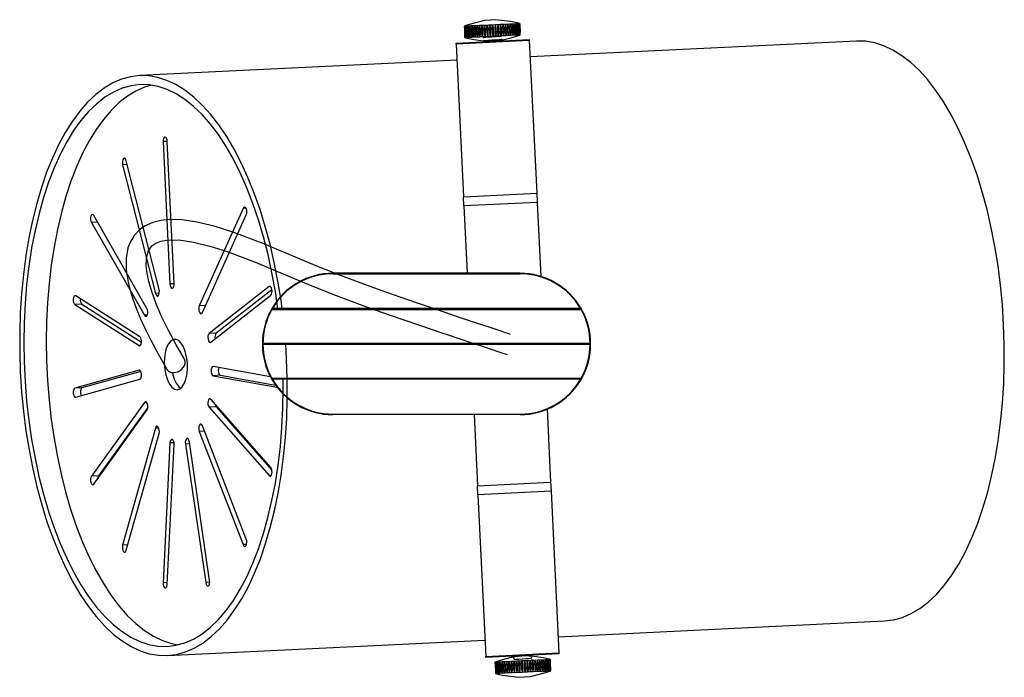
# Model space of a CAD drawing. Header units: millimetres. Extents: x 563 to 1073, y 265 to 774.
# Tile 4 of 6: x 580 to 775, y 644 to 774. Entities that reach past the tile are written whole.
import ezdxf

# ---------------------------------------------------------------- set-up
doc = ezdxf.new("R2010")
doc.units = ezdxf.units.MM

msp = doc.modelspace()

# ---------------------------------------------------------------- linework, layer by layer
at = {"color": 7, "linetype": 'Continuous', "lineweight": 25}
for p, q in [((667.6, 772.92), (667.56, 772.92)), ((667.56, 772.92), (667.57, 772.92)), ((667.69, 772.93), (667.6, 772.92)), ((667.84, 772.94), (667.69, 772.93)), ((668.03, 772.94), (667.84, 772.94)), ((668.27, 772.96), (668.03, 772.94)), ((668.56, 772.97), (668.27, 772.96)), ((668.9, 772.99), (668.56, 772.97)), ((669.27, 773.01), (668.9, 772.99)), ((669.68, 773.03), (669.27, 773.01)), ((670.12, 773.05), (669.68, 773.03)), ((670.57, 773.07), (670.12, 773.05)), ((671.08, 773.09), (670.57, 773.07)), ((671.59, 773.12), (671.08, 773.09)), ((671.13, 773.17), (674.96, 773.36)), ((672.12, 773.14), (671.59, 773.12)), ((672.66, 773.17), (672.12, 773.14)), ((673.19, 773.19), (672.66, 773.17)), ((673.73, 773.22), (673.19, 773.19)), ((674.26, 773.25), (673.73, 773.22)), ((674.78, 773.27), (674.26, 773.25)), ((675.29, 773.29), (674.78, 773.27)), ((675.77, 773.32), (675.29, 773.29)), ((676.22, 773.34), (675.77, 773.32)), ((676.65, 773.36), (676.22, 773.34)), ((677.04, 773.38), (676.65, 773.36)), ((677.39, 773.4), (677.04, 773.38)), ((677.7, 773.41), (677.39, 773.4)), ((677.95, 773.42), (677.7, 773.41)), ((678.18, 773.43), (677.95, 773.42)), ((678.35, 773.44), (678.18, 773.43)), ((678.46, 773.45), (678.35, 773.44)), ((678.53, 773.45), (678.46, 773.45)), ((678.54, 773.45), (678.53, 773.45)), ((678.63, 771.71), (678.54, 773.44)), ((665.96, 769.62), (680.45, 770.32)), ((667.66, 770.78), (667.66, 770.78)), ((667.66, 770.78), (667.7, 770.78)), ((667.7, 770.78), (667.79, 770.79)), ((667.79, 770.79), (667.93, 770.79)), ((667.93, 770.79), (668.13, 770.8)), ((668.13, 770.8), (668.37, 770.81)), ((668.37, 770.81), (668.66, 770.83)), ((668.66, 770.83), (668.99, 770.84)), ((668.99, 770.84), (669.36, 770.86)), ((669.36, 770.86), (669.77, 770.88)), ((669.77, 770.88), (670.21, 770.9)), ((670.21, 770.9), (670.68, 770.92)), ((670.68, 770.92), (671.17, 770.95)), ((671.17, 770.95), (671.68, 770.97)), ((671.68, 770.97), (672.21, 771)), ((672.21, 771), (672.74, 771.02)), ((672.74, 771.02), (673.28, 771.05)), ((673.28, 771.05), (673.82, 771.08)), ((673.82, 771.08), (674.35, 771.1)), ((674.35, 771.1), (674.87, 771.13)), ((674.87, 771.13), (675.37, 771.15)), ((675.07, 771.07), (675.07, 771.1)), ((675.37, 771.15), (675.85, 771.17)), ((675.85, 771.17), (676.31, 771.2)), ((676.31, 771.2), (676.74, 771.22)), ((676.74, 771.22), (677.13, 771.24)), ((677.13, 771.24), (677.48, 771.25)), ((677.48, 771.25), (677.79, 771.27)), ((677.79, 771.27), (678.05, 771.28)), ((678.05, 771.28), (678.28, 771.29)), ((678.28, 771.29), (678.45, 771.3)), ((678.45, 771.3), (678.56, 771.3)), ((678.56, 771.3), (678.63, 771.31)), ((678.64, 771.31), (678.61, 771.31)), ((678.65, 771.31), (678.63, 771.71)), ((680.45, 770.32), (680.45, 770.13)), ((665.97, 769.44), (665.96, 769.62)), ((680.45, 770.13), (665.97, 769.44)), ((665.97, 769.44), (667.43, 739.19)), ((671.3, 770.05), (671.28, 770.04)), ((671.28, 770.04), (671.28, 770.01)), ((675.12, 770.07), (675.12, 770.1)), ((680.45, 770.13), (681.91, 739.89)), ((745.25, 770.03), (680.61, 766.92)), ((666.13, 766.22), (603.26, 763.2)), ((607.93, 750.11), (609.28, 721.94)), ((610.11, 721.98), (608.75, 750.15)), ((599.92, 745.53), (606.42, 720.05)), ((607.14, 720.82), (600.64, 746.3)), ((667.43, 739.19), (681.91, 739.89)), ((667.51, 737.38), (667.43, 739.19)), ((681.91, 739.89), (682, 738.08)), ((682, 738.08), (667.51, 737.38)), ((667.51, 737.38), (668.16, 724.04)), ((682, 738.08), (682.7, 723.43)), ((604.74, 717.09), (594.23, 735.47)), ((623.8, 736.9), (615.1, 717.59)), ((615.71, 716.28), (624.41, 735.59)), ((593.74, 734.11), (604.26, 715.73)), ((641.57, 724.04), (641.57, 723.94)), ((678.61, 724.04), (641.57, 724.04)), ((641.57, 723.94), (678.61, 723.94)), ((678.61, 724.04), (678.61, 723.94)), ((603.34, 711.44), (590.62, 719.55)), ((628.92, 721.4), (617.04, 712.1)), ((617.38, 710.4), (629.25, 719.7)), ((629.47, 720.79), (618.46, 712.17)), ((591.87, 717.9), (590.45, 717.83)), ((590.45, 717.83), (603.17, 709.72)), ((591.87, 717.9), (603.66, 710.38)), ((629.37, 716.89), (629.46, 716.84)), ((629.46, 716.94), (629.46, 716.84)), ((690.72, 716.94), (629.46, 716.94)), ((629.46, 716.84), (690.72, 716.84)), ((629.49, 717.09), (629.57, 717.04)), ((690.61, 717.04), (629.57, 717.04)), ((690.61, 717.04), (690.69, 717.09)), ((690.81, 716.89), (690.69, 717.09)), ((690.72, 716.94), (690.72, 716.84)), ((690.72, 716.84), (690.81, 716.89)), ((618.46, 712.17), (617.04, 712.1)), ((627.59, 710.14), (627.69, 710.14)), ((627.59, 709.94), (627.69, 709.94)), ((692.49, 710.14), (627.69, 710.14)), ((627.69, 710.14), (627.69, 710.04)), ((627.69, 709.94), (627.69, 710.04)), ((627.69, 710.04), (692.59, 710.04)), ((692.49, 709.94), (627.69, 709.94)), ((603.17, 704.85), (590.45, 701.28)), ((603.51, 704.61), (591.87, 701.35)), ((629.19, 703.53), (617.84, 705.55)), ((590.62, 699.5), (603.34, 703.06)), ((619.26, 703.83), (617.84, 703.76)), ((617.84, 703.76), (630.48, 701.5)), ((619.26, 703.83), (630.21, 701.87)), ((629.37, 703.19), (629.46, 703.24)), ((629.46, 703.24), (690.72, 703.24)), ((629.46, 703.14), (629.46, 703.24)), ((690.72, 703.14), (629.46, 703.14)), ((629.49, 702.99), (629.57, 703.04)), ((690.61, 703.04), (629.57, 703.04)), ((690.61, 703.04), (690.69, 702.99)), ((690.81, 703.19), (690.69, 702.99)), ((690.72, 703.24), (690.81, 703.19)), ((690.72, 703.14), (690.72, 703.24)), ((591.87, 701.35), (590.45, 701.28)), ((604.25, 698.45), (593.73, 683.83)), ((629.25, 685.54), (617.37, 699.08)), ((594.22, 682.29), (604.74, 696.91)), ((604.91, 697.45), (595.15, 683.89)), ((618.46, 697.57), (617.04, 697.5)), ((617.04, 697.5), (628.91, 683.96)), ((618.46, 697.57), (629.47, 685.02)), ((641.57, 696.14), (678.61, 696.14)), ((641.57, 696.04), (641.57, 696.14)), ((678.61, 696.04), (678.61, 696.14)), ((683.97, 697.11), (684.67, 682.66)), ((678.61, 696.04), (641.57, 696.04)), ((669.51, 696.04), (670.18, 681.96)), ((606.42, 693.35), (599.92, 670.2)), ((600.63, 669.17), (607.14, 692.33)), ((615.09, 692.71), (623.79, 670.29)), ((624.41, 671.38), (615.71, 693.8)), ((609.28, 690.44), (607.92, 662.76)), ((612.35, 690.21), (616.37, 662.79)), ((617.15, 663.2), (613.14, 690.62)), ((608.75, 662.42), (610.11, 690.1)), ((595.15, 683.89), (593.73, 683.83)), ((670.18, 681.96), (684.67, 682.66)), ((684.67, 682.66), (684.75, 680.87)), ((670.27, 680.17), (670.18, 681.96)), ((684.75, 680.87), (670.27, 680.17)), ((684.75, 680.87), (686.29, 648.87)), ((670.27, 680.17), (671.81, 648.17)), ((686.14, 652.05), (750.78, 655.17)), ((608.8, 648.33), (671.66, 651.36)), ((671.81, 648.17), (686.29, 648.87)), ((671.82, 647.96), (671.81, 648.17)), ((686.3, 648.66), (671.82, 647.96)), ((677.15, 648.14), (677.15, 648.11)), ((681.09, 647.33), (680.57, 647.3)), ((680.92, 648.23), (680.85, 648.27)), ((681.58, 647.35), (681.09, 647.33)), ((682.05, 647.38), (681.58, 647.35)), ((682.49, 647.4), (682.05, 647.38)), ((682.91, 647.42), (682.49, 647.4)), ((683.27, 647.43), (682.91, 647.42)), ((683.6, 647.45), (683.27, 647.43)), ((683.89, 647.46), (683.6, 647.45)), ((684.13, 647.48), (683.89, 647.46)), ((684.33, 647.48), (684.13, 647.48)), ((684.47, 647.49), (684.33, 647.48)), ((684.5, 647.59), (684.4, 647.59)), ((684.57, 647.5), (684.47, 647.49)), ((684.61, 647.5), (684.57, 647.5)), ((684.6, 647.5), (684.61, 647.5)), ((686.29, 648.87), (686.3, 648.66)), ((673.62, 646.97), (673.66, 646.97)), ((673.7, 646.97), (673.63, 646.97)), ((673.82, 646.98), (673.7, 646.97)), ((673.99, 646.99), (673.82, 646.98)), ((674.2, 647), (673.99, 646.99)), ((674.47, 647.01), (674.2, 647)), ((674.78, 647.03), (674.47, 647.01)), ((675.13, 647.04), (674.78, 647.03)), ((675.52, 647.06), (675.13, 647.04)), ((675.95, 647.08), (675.52, 647.06)), ((676.4, 647.1), (675.95, 647.08)), ((676.88, 647.13), (676.4, 647.1)), ((677.39, 647.15), (676.88, 647.13)), ((677.91, 647.18), (677.39, 647.15)), ((678.44, 647.2), (677.91, 647.18)), ((678.97, 647.23), (678.44, 647.2)), ((679.51, 647.25), (678.97, 647.23)), ((680.05, 647.28), (679.51, 647.25)), ((680.57, 647.3), (680.05, 647.28)), ((673.73, 644.83), (673.74, 644.83)), ((673.74, 644.83), (673.8, 644.83)), ((673.8, 644.83), (673.92, 644.84)), ((673.92, 644.84), (674.08, 644.84)), ((674.08, 644.84), (674.3, 644.85)), ((674.3, 644.85), (674.56, 644.87)), ((674.56, 644.87), (674.87, 644.88)), ((674.87, 644.88), (675.22, 644.9)), ((675.22, 644.9), (675.61, 644.92)), ((675.61, 644.92), (676.04, 644.94)), ((676.04, 644.94), (676.49, 644.96)), ((676.49, 644.96), (676.97, 644.98)), ((676.97, 644.98), (677.47, 645.01)), ((677.47, 645.01), (677.99, 645.03)), ((677.99, 645.03), (678.52, 645.06)), ((678.52, 645.06), (679.06, 645.08)), ((679.06, 645.08), (679.6, 645.11)), ((679.6, 645.11), (680.13, 645.14)), ((680.13, 645.14), (680.66, 645.16)), ((680.66, 645.16), (681.17, 645.19)), ((681.17, 645.19), (681.67, 645.21)), ((681.67, 645.21), (682.14, 645.23)), ((682.14, 645.23), (682.58, 645.25)), ((682.58, 645.25), (683, 645.27)), ((683, 645.27), (683.36, 645.29)), ((683.36, 645.29), (683.7, 645.31)), ((683.7, 645.31), (683.99, 645.32)), ((683.99, 645.32), (684.23, 645.33)), ((684.23, 645.33), (684.43, 645.34)), ((684.43, 645.34), (684.57, 645.35)), ((684.57, 645.35), (684.67, 645.35)), ((684.67, 645.35), (684.71, 645.36)), ((684.71, 645.36), (684.7, 645.36))]:
    msp.add_line(p, q, dxfattribs=at)
at = {"color": 8, "linetype": 'Continuous', "lineweight": 25}
for p, q in [((667.67, 770.78), (667.66, 770.78)), ((678.63, 771.31), (678.64, 771.31)), ((608.75, 750.15), (607.93, 750.11)), ((600.83, 745.57), (599.92, 745.53)), ((624.35, 736.93), (623.8, 736.9)), ((594.97, 734.17), (593.74, 734.11)), ((610.11, 721.98), (609.28, 721.94)), ((629.17, 721.41), (628.92, 721.4)), ((607.17, 720.09), (606.42, 720.05)), ((616.33, 717.65), (615.1, 717.59)), ((604.81, 715.75), (604.26, 715.73)), ((603.42, 709.73), (603.17, 709.72)), ((603.25, 704.85), (603.17, 704.85)), ((604.67, 698.47), (604.25, 698.45)), ((607.09, 693.38), (606.42, 693.35)), ((616.11, 692.76), (615.09, 692.71)), ((610.09, 690.48), (609.28, 690.44)), ((613.19, 690.25), (612.35, 690.21)), ((629.33, 683.98), (628.91, 683.96)), ((600.94, 670.25), (599.92, 670.2)), ((624.46, 670.32), (623.79, 670.29)), ((608.76, 662.8), (607.92, 662.76)), ((617.17, 662.83), (616.37, 662.79)), ((673.63, 646.97), (673.63, 646.97))]:
    msp.add_line(p, q, dxfattribs=at)
at = {"color": 7, "linetype": 'Continuous', "lineweight": 25, "flags": 128}
for points in [[(678.39, 773.56), (676.7, 773.9), (673.78, 774.27), (671.64, 774.1), (669.34, 773.54), (667.69, 773.04)], [(667.69, 772.93), (667.69, 772.93), (667.69, 772.94), (667.69, 772.94), (667.68, 772.93), (667.68, 772.92), (667.68, 772.85), (667.68, 772.55), (667.73, 771.32), (667.77, 770.87), (667.78, 770.82), (667.78, 770.8), (667.79, 770.78), (667.79, 770.78), (667.79, 770.78), (667.79, 770.78)], [(667.7, 773.03), (667.9, 773.04), (668.94, 773.09), (670.6, 773.17)], [(667.84, 772.94), (667.83, 772.94), (667.83, 772.94), (667.83, 772.94), (667.83, 772.94), (667.82, 772.93), (667.82, 772.85), (667.81, 772.56), (667.86, 771.32), (667.91, 770.88), (667.92, 770.83), (667.92, 770.81), (667.93, 770.79), (667.93, 770.79), (667.93, 770.78), (667.93, 770.78)], [(668.03, 772.95), (668.03, 772.95), (668.02, 772.95), (668.02, 772.95), (668.02, 772.95), (668.01, 772.93), (668, 772.86), (667.99, 772.56), (668.04, 771.33), (668.1, 770.89), (668.11, 770.83), (668.11, 770.82), (668.12, 770.8), (668.12, 770.8), (668.13, 770.79), (668.13, 770.79)], [(668.27, 772.96), (668.27, 772.96), (668.27, 772.96), (668.26, 772.96), (668.26, 772.96), (668.25, 772.95), (668.24, 772.88), (668.22, 772.58), (668.27, 771.34), (668.33, 770.9), (668.35, 770.85), (668.35, 770.83), (668.36, 770.81), (668.36, 770.81), (668.37, 770.81), (668.37, 770.81)], [(668.56, 772.97), (668.56, 772.98), (668.55, 772.98), (668.55, 772.98), (668.55, 772.97), (668.54, 772.96), (668.52, 772.89), (668.5, 772.59), (668.54, 771.36), (668.62, 770.91), (668.63, 770.86), (668.64, 770.84), (668.65, 770.83), (668.65, 770.82), (668.66, 770.82), (668.66, 770.82)], [(668.9, 772.99), (668.89, 772.99), (668.89, 772.99), (668.88, 772.99), (668.88, 772.99), (668.87, 772.98), (668.85, 772.9), (668.82, 772.6), (668.86, 771.37), (668.94, 770.93), (668.96, 770.88), (668.97, 770.86), (668.98, 770.84), (668.98, 770.84), (668.99, 770.84), (668.99, 770.84)], [(669.27, 773.01), (669.26, 773.01), (669.26, 773.01), (669.25, 773.01), (669.25, 773.01), (669.24, 772.99), (669.22, 772.92), (669.18, 772.62), (669.22, 771.39), (669.31, 770.94), (669.33, 770.89), (669.34, 770.88), (669.35, 770.86), (669.35, 770.86), (669.36, 770.85), (669.36, 770.85)], [(669.68, 773.03), (669.67, 773.03), (669.66, 773.03), (669.66, 773.03), (669.65, 773.03), (669.64, 773.01), (669.62, 772.94), (669.58, 772.64), (669.62, 771.41), (669.71, 770.96), (669.73, 770.91), (669.74, 770.9), (669.75, 770.88), (669.76, 770.88), (669.77, 770.87), (669.77, 770.87)], [(670.12, 773.05), (670.11, 773.05), (670.11, 773.05), (670.1, 773.05), (670.09, 773.05), (670.08, 773.03), (670.06, 772.96), (670.01, 772.66), (670.05, 771.43), (670.15, 770.98), (670.17, 770.93), (670.18, 770.92), (670.19, 770.9), (670.2, 770.9), (670.21, 770.89), (670.21, 770.89)], [(670.58, 773.07), (670.57, 773.08), (670.57, 773.07), (670.56, 773.07), (670.55, 773.06), (670.52, 772.99), (670.47, 772.68), (670.51, 771.45), (670.62, 771.01), (670.64, 770.96), (670.65, 770.94), (670.66, 770.92), (670.67, 770.92), (670.68, 770.92), (670.68, 770.92)], [(670.68, 770.92), (670.68, 770.92), (670.69, 770.92), (670.7, 770.94), (670.73, 771), (670.78, 771.29), (670.75, 772.48), (670.7, 772.76), (670.61, 773.04), (670.59, 773.07), (670.58, 773.07)], [(670.6, 773.17), (672.64, 773.26), (674.74, 773.36), (676.58, 773.45), (677.88, 773.52), (678.45, 773.54), (678.39, 773.54)], [(671.08, 773.09), (671.07, 773.1), (671.07, 773.1), (671.06, 773.1), (671.05, 773.09), (671.04, 773.08), (671.01, 773.01), (670.96, 772.71), (671, 771.48), (671.11, 771.03), (671.13, 770.98), (671.14, 770.96), (671.15, 770.95), (671.16, 770.94), (671.17, 770.94), (671.17, 770.94)], [(671.17, 770.94), (671.18, 770.94), (671.18, 770.95), (671.19, 770.96), (671.22, 771.03), (671.27, 771.32), (671.25, 772.5), (671.19, 772.79), (671.11, 773.06), (671.08, 773.09)], [(671.59, 773.12), (671.59, 773.12), (671.58, 773.12), (671.57, 773.12), (671.56, 773.12), (671.55, 773.1), (671.52, 773.03), (671.47, 772.73), (671.51, 771.5), (671.62, 771.06), (671.64, 771), (671.65, 770.99), (671.66, 770.97), (671.67, 770.97), (671.68, 770.97), (671.68, 770.97)], [(671.68, 770.97), (671.69, 770.97), (671.7, 770.97), (671.71, 770.98), (671.74, 771.05), (671.79, 771.34), (671.77, 772.53), (671.71, 772.81), (671.62, 773.09), (671.59, 773.12)], [(672.12, 773.14), (672.11, 773.15), (672.1, 773.15), (672.1, 773.15), (672.09, 773.14), (672.08, 773.13), (672.05, 773.06), (671.99, 772.76), (672.03, 771.53), (672.14, 771.08), (672.16, 771.03), (672.18, 771.01), (672.19, 771), (672.2, 770.99), (672.21, 770.99), (672.21, 770.99)], [(672.21, 770.99), (672.21, 770.99), (672.22, 771), (672.23, 771.01), (672.26, 771.08), (672.32, 771.37), (672.29, 772.55), (672.24, 772.84), (672.15, 773.11), (672.12, 773.14)], [(672.66, 773.17), (672.65, 773.17), (672.64, 773.18), (672.63, 773.17), (672.62, 773.17), (672.61, 773.16), (672.58, 773.08), (672.52, 772.78), (672.56, 771.55), (672.67, 771.11), (672.7, 771.06), (672.71, 771.04), (672.73, 771.02), (672.73, 771.02), (672.74, 771.02), (672.74, 771.02)], [(672.74, 771.02), (672.75, 771.02), (672.76, 771.02), (672.77, 771.04), (672.8, 771.1), (672.85, 771.39), (672.83, 772.58), (672.77, 772.86), (672.68, 773.14), (672.66, 773.17)], [(673.19, 773.2), (673.19, 773.2), (673.18, 773.2), (673.17, 773.2), (673.16, 773.19), (673.15, 773.18), (673.12, 773.11), (673.06, 772.81), (673.1, 771.58), (673.21, 771.13), (673.24, 771.08), (673.25, 771.06), (673.26, 771.05), (673.27, 771.04), (673.28, 771.04), (673.28, 771.04)], [(673.28, 771.04), (673.29, 771.04), (673.3, 771.05), (673.31, 771.06), (673.34, 771.13), (673.39, 771.42), (673.37, 772.6), (673.31, 772.89), (673.22, 773.16), (673.19, 773.2)], [(673.73, 773.22), (673.72, 773.23), (673.72, 773.23), (673.71, 773.23), (673.7, 773.22), (673.69, 773.21), (673.66, 773.14), (673.6, 772.83), (673.64, 771.6), (673.75, 771.16), (673.78, 771.11), (673.79, 771.09), (673.8, 771.07), (673.81, 771.07), (673.82, 771.07), (673.82, 771.07)], [(673.82, 771.07), (673.83, 771.07), (673.83, 771.07), (673.85, 771.09), (673.87, 771.16), (673.93, 771.45), (673.91, 772.63), (673.85, 772.91), (673.76, 773.19), (673.73, 773.22)], [(674.26, 773.25), (674.26, 773.25), (674.25, 773.25), (674.24, 773.25), (674.23, 773.25), (674.22, 773.23), (674.19, 773.16), (674.13, 772.86), (674.17, 771.63), (674.28, 771.18), (674.31, 771.13), (674.32, 771.12), (674.33, 771.1), (674.34, 771.1), (674.35, 771.09), (674.35, 771.09)], [(674.35, 771.09), (674.36, 771.1), (674.36, 771.1), (674.38, 771.11), (674.41, 771.18), (674.46, 771.47), (674.43, 772.65), (674.38, 772.94), (674.29, 773.22), (674.26, 773.25)], [(674.78, 773.27), (674.78, 773.28), (674.77, 773.28), (674.76, 773.28), (674.75, 773.27), (674.74, 773.26), (674.71, 773.19), (674.66, 772.89), (674.7, 771.65), (674.81, 771.21), (674.83, 771.16), (674.84, 771.14), (674.85, 771.13), (674.86, 771.12), (674.87, 771.12), (674.87, 771.12)], [(674.87, 771.12), (674.88, 771.12), (674.88, 771.13), (674.9, 771.14), (674.92, 771.21), (674.98, 771.5), (674.95, 772.68), (674.9, 772.96), (674.81, 773.24), (674.78, 773.27)], [(675.29, 773.3), (675.28, 773.3), (675.27, 773.3), (675.26, 773.3), (675.26, 773.3), (675.24, 773.28), (675.22, 773.21), (675.17, 772.91), (675.2, 771.68), (675.31, 771.23), (675.33, 771.18), (675.34, 771.17), (675.36, 771.15), (675.36, 771.14), (675.37, 771.14), (675.37, 771.14)], [(675.37, 771.14), (675.38, 771.14), (675.39, 771.15), (675.4, 771.16), (675.42, 771.23), (675.47, 771.52), (675.45, 772.7), (675.39, 772.99), (675.31, 773.26), (675.29, 773.3)], [(675.77, 773.32), (675.76, 773.32), (675.75, 773.33), (675.75, 773.32), (675.74, 773.32), (675.73, 773.31), (675.7, 773.23), (675.65, 772.93), (675.69, 771.7), (675.8, 771.26), (675.82, 771.21), (675.83, 771.19), (675.84, 771.17), (675.85, 771.17), (675.85, 771.17), (675.86, 771.17)], [(675.86, 771.17), (675.86, 771.17), (675.87, 771.17), (675.88, 771.19), (675.9, 771.25), (675.95, 771.54), (675.92, 772.73), (675.87, 773.01), (675.79, 773.29), (675.77, 773.32)], [(676.22, 773.34), (676.21, 773.35), (676.21, 773.35), (676.2, 773.35), (676.19, 773.34), (676.19, 773.33), (676.16, 773.26), (676.12, 772.96), (676.16, 771.72), (676.25, 771.28), (676.27, 771.23), (676.28, 771.21), (676.3, 771.19), (676.3, 771.19), (676.31, 771.19), (676.31, 771.19)], [(676.65, 773.36), (676.64, 773.37), (676.63, 773.37), (676.63, 773.37), (676.62, 773.36), (676.61, 773.35), (676.59, 773.28), (676.55, 772.98), (676.59, 771.75), (676.68, 771.3), (676.7, 771.25), (676.71, 771.23), (676.72, 771.22), (676.73, 771.21), (676.74, 771.21), (676.74, 771.21)], [(677.04, 773.38), (677.03, 773.38), (677.02, 773.39), (677.02, 773.39), (677.01, 773.38), (677, 773.37), (676.98, 773.3), (676.95, 773), (676.99, 771.76), (677.08, 771.32), (677.1, 771.27), (677.1, 771.25), (677.12, 771.23), (677.12, 771.23), (677.13, 771.23), (677.13, 771.23)], [(677.39, 773.4), (677.38, 773.4), (677.38, 773.4), (677.37, 773.4), (677.37, 773.4), (677.36, 773.38), (677.34, 773.31), (677.31, 773.01), (677.36, 771.78), (677.44, 771.34), (677.45, 771.28), (677.46, 771.27), (677.47, 771.25), (677.47, 771.25), (677.48, 771.24), (677.48, 771.24)], [(677.7, 773.41), (677.69, 773.42), (677.69, 773.42), (677.68, 773.42), (677.68, 773.41), (677.67, 773.4), (677.66, 773.33), (677.63, 773.03), (677.68, 771.8), (677.75, 771.35), (677.77, 771.3), (677.77, 771.28), (677.78, 771.27), (677.79, 771.26), (677.79, 771.26), (677.79, 771.26)], [(677.96, 773.43), (677.95, 773.43), (677.95, 773.43), (677.95, 773.43), (677.94, 773.41), (677.93, 773.34), (677.91, 773.04), (677.96, 771.81), (678.02, 771.36), (678.04, 771.31), (678.04, 771.3), (678.05, 771.28)], [(678.05, 771.28), (678.05, 771.28), (678.05, 771.27), (678.06, 771.27), (678.06, 771.27), (678.06, 771.28), (678.07, 771.29), (678.08, 771.36), (678.1, 771.65), (678.05, 772.83), (678.02, 773.11), (677.97, 773.39), (677.96, 773.42), (677.96, 773.43)], [(678.18, 773.44), (678.18, 773.44), (678.17, 773.44), (678.17, 773.44), (678.17, 773.44), (678.16, 773.42), (678.15, 773.35), (678.14, 773.05), (678.19, 771.82), (678.25, 771.37), (678.26, 771.32), (678.26, 771.31), (678.27, 771.29), (678.27, 771.28), (678.28, 771.28), (678.28, 771.28)], [(678.35, 773.44), (678.34, 773.45), (678.34, 773.45), (678.34, 773.45), (678.34, 773.44), (678.34, 773.43), (678.33, 773.36), (678.32, 773.06), (678.38, 771.83), (678.42, 771.38), (678.43, 771.33), (678.44, 771.31), (678.44, 771.3), (678.44, 771.29), (678.45, 771.29), (678.45, 771.29)], [(678.46, 773.45), (678.46, 773.45), (678.46, 773.46), (678.46, 773.45), (678.46, 773.45), (678.46, 773.44), (678.45, 773.37), (678.45, 773.07), (678.51, 771.84), (678.55, 771.39), (678.56, 771.34), (678.56, 771.32), (678.56, 771.3), (678.56, 771.3), (678.56, 771.3), (678.56, 771.3)], [(678.54, 773.45), (678.54, 773.46), (678.54, 773.46), (678.54, 773.46), (678.54, 773.45), (678.54, 773.44), (678.55, 773.37), (678.56, 773.07), (678.62, 771.84), (678.63, 771.71)], [(667.81, 770.67), (669.51, 770.34), (671.34, 770.1)], [(678.5, 771.21), (678.56, 771.21), (677.99, 771.18), (676.69, 771.12), (674.85, 771.03), (672.75, 770.93), (670.72, 770.83)], [(671.38, 770.87), (671.31, 770.83), (671.24, 770.79)], [(675.1, 770.31), (675.1, 770.31), (674.9, 770.29), (674.44, 770.25), (673.8, 770.2), (673.05, 770.15), (672.33, 770.1), (671.75, 770.06), (671.37, 770.02), (671.29, 770.01)], [(675.09, 770.35), (675.1, 770.34), (674.9, 770.32), (674.44, 770.28), (673.8, 770.24), (673.04, 770.18), (672.33, 770.13), (671.74, 770.09), (671.37, 770.05), (671.3, 770.04)], [(674.93, 770.98), (674.94, 770.98), (674.75, 770.95), (674.32, 770.92), (673.73, 770.87), (673.02, 770.82), (672.36, 770.78), (671.82, 770.73), (671.47, 770.7), (671.39, 770.68)], [(674.97, 770.23), (674.97, 770.23), (674.79, 770.2), (674.35, 770.17), (673.76, 770.12), (673.06, 770.07), (672.4, 770.03), (671.85, 769.98), (671.51, 769.95), (671.43, 769.93)], [(674.98, 770.23), (675.04, 770.27), (675.11, 770.32)], [(675.12, 770.1), (675.05, 770.14), (674.98, 770.17)], [(675.13, 770.27), (676.86, 770.69), (678.51, 771.19)], [(671.28, 770.01), (671.35, 769.97), (671.42, 769.93)], [(750.78, 655.17), (752.57, 655.39), (754.34, 655.87), (756.08, 656.63), (757.79, 657.64), (759.45, 658.91), (761.05, 660.43), (762.6, 662.19), (764.07, 664.19), (765.47, 666.41), (766.79, 668.85), (768.03, 671.49), (769.17, 674.33), (770.21, 677.34), (771.15, 680.52), (771.97, 683.84), (772.69, 687.3), (773.3, 690.88), (773.78, 694.56), (774.14, 698.33), (774.39, 702.16), (774.51, 706.04), (774.5, 709.95), (774.38, 713.87), (774.13, 717.79), (773.75, 721.68), (773.26, 725.53), (772.65, 729.32), (771.93, 733.03), (771.09, 736.65), (770.15, 740.15), (769.1, 743.53), (767.96, 746.76), (766.72, 749.83), (765.39, 752.73), (763.99, 755.44), (762.5, 757.95), (760.96, 760.25), (759.35, 762.33), (757.69, 764.18), (755.98, 765.78), (754.23, 767.14), (752.46, 768.25), (750.67, 769.09), (748.86, 769.67), (747.05, 769.99), (745.25, 770.03)], [(631.52, 716.94), (631.28, 718.69), (630.67, 722.48), (629.95, 726.19), (629.11, 729.81), (628.17, 733.31), (627.12, 736.69), (625.97, 739.92), (624.74, 742.99), (623.41, 745.89), (622, 748.6), (620.52, 751.12), (618.97, 753.42), (617.37, 755.5), (615.7, 757.34), (614, 758.95), (612.25, 760.31), (610.48, 761.41), (608.69, 762.25), (606.88, 762.84), (605.07, 763.15), (603.26, 763.2), (601.47, 762.98), (599.7, 762.49), (597.96, 761.74), (596.25, 760.72), (594.6, 759.46), (592.99, 757.94), (591.44, 756.17), (589.97, 754.18), (588.57, 751.95), (587.25, 749.51), (586.01, 746.87), (584.87, 744.04), (583.83, 741.02), (582.9, 737.85), (582.07, 734.52), (581.35, 731.06), (580.75, 727.48), (580.26, 723.8), (579.9, 720.04), (579.65, 716.21), (579.53, 712.33), (579.54, 708.42), (579.66, 704.49), (579.92, 700.58), (580.29, 696.69), (580.78, 692.84), (581.39, 689.05), (582.11, 685.33), (582.95, 681.72), (583.89, 678.21), (584.94, 674.84), (586.09, 671.61), (587.32, 668.53), (588.65, 665.63), (590.06, 662.92), (591.54, 660.41), (593.09, 658.11), (594.69, 656.03), (596.36, 654.19), (598.06, 652.58), (599.81, 651.22), (601.58, 650.12), (603.37, 649.27), (605.18, 648.69), (606.99, 648.38), (608.8, 648.33), (608.8, 648.33)], [(630.68, 716.94), (630.16, 720.42), (629.49, 724.13), (628.71, 727.75), (627.81, 731.26), (626.81, 734.65), (625.71, 737.89), (624.51, 740.99), (623.22, 743.91), (621.84, 746.64), (620.39, 749.17), (618.87, 751.5), (617.29, 753.6), (615.65, 755.46), (613.97, 757.09), (612.25, 758.46), (610.49, 759.58), (608.72, 760.44), (606.93, 761.03), (605.14, 761.35), (603.35, 761.4), (601.58, 761.18), (599.82, 760.69), (598.1, 759.93), (596.42, 758.91), (594.78, 757.62), (593.19, 756.09), (591.67, 754.31), (590.22, 752.29), (588.85, 750.05), (587.56, 747.59), (586.36, 744.93), (585.26, 742.08), (584.26, 739.05), (583.36, 735.86), (582.57, 732.52), (581.9, 729.05), (581.35, 725.47), (580.91, 721.79), (580.6, 718.03), (580.41, 714.21), (580.35, 710.36), (580.41, 706.48), (580.6, 702.59), (580.91, 698.73), (581.34, 694.89), (581.9, 691.11), (582.57, 687.4), (583.35, 683.78), (584.25, 680.27), (585.25, 676.88), (586.35, 673.63), (587.55, 670.54), (588.84, 667.62), (590.22, 664.89), (591.67, 662.35), (593.19, 660.03), (594.77, 657.93), (596.41, 656.06), (598.09, 654.44), (599.81, 653.06), (601.57, 651.94), (603.34, 651.09), (605.13, 650.5), (606.92, 650.18), (608.71, 650.13), (608.71, 650.13)], [(605.58, 761.3), (604.26, 760.9), (602.54, 760.14), (600.85, 759.12), (599.21, 757.84), (597.63, 756.3), (596.11, 754.52), (594.66, 752.51), (593.29, 750.26), (592, 747.81), (590.8, 745.14), (589.69, 742.29), (588.69, 739.26), (587.8, 736.07), (587.01, 732.73), (586.34, 729.26), (585.78, 725.68), (585.35, 722), (585.04, 718.24), (584.85, 714.43), (584.79, 710.57), (584.85, 706.69), (585.04, 702.81), (585.35, 698.94), (585.78, 695.11), (586.33, 691.32), (587.01, 687.62), (587.79, 684), (588.69, 680.48), (589.69, 677.09), (590.79, 673.85), (591.99, 670.76), (593.28, 667.84), (594.65, 665.1), (596.1, 662.57), (597.62, 660.24), (599.2, 658.14), (600.84, 656.28), (602.53, 654.65), (604.25, 653.28), (606, 652.16), (607.78, 651.3), (609.57, 650.71), (610.92, 650.45)], [(608.75, 750.15), (608.71, 750.49), (608.6, 750.78), (608.46, 750.96), (608.3, 751.03), (608.14, 750.95), (608.02, 750.75), (607.94, 750.45), (607.93, 750.11)], [(600.64, 746.3), (600.53, 746.58), (600.39, 746.76), (600.23, 746.81), (600.07, 746.73), (599.95, 746.52), (599.88, 746.22), (599.87, 745.87), (599.92, 745.53)], [(624.41, 735.59), (624.5, 735.87), (624.52, 736.22), (624.48, 736.56), (624.38, 736.86), (624.24, 737.06), (624.08, 737.14), (623.93, 737.08), (623.8, 736.9)], [(594.23, 735.47), (594.08, 735.65), (593.92, 735.69), (593.77, 735.6), (593.65, 735.38), (593.58, 735.07), (593.57, 734.73), (593.63, 734.39), (593.74, 734.11)], [(676.67, 711.93), (676.57, 711.97), (676.24, 712.09), (675.72, 712.27), (675.05, 712.49), (674.28, 712.75), (673.47, 713.02), (672.67, 713.29), (671.23, 713.76), (669.82, 714.24), (666.26, 715.43), (662.25, 716.77), (658.34, 718.1), (654.85, 719.3), (651.14, 720.61), (647.17, 722.05), (643.27, 723.53), (638.06, 725.61), (632.89, 727.77), (627.53, 729.99), (621.91, 732.13), (618.04, 733.35), (614.61, 734.18), (611.71, 734.6), (609.14, 734.67), (607.49, 734.5), (605.87, 734.09), (604.27, 733.37), (603.17, 732.58), (602.2, 731.54), (601.45, 730.3), (600.98, 729.09), (600.61, 726.96), (600.64, 724.68), (601.02, 722.29), (601.57, 720.14), (602, 718.8), (602.61, 717.12), (603.48, 715), (604.36, 713.07), (605.49, 710.79), (606.93, 708.11), (608.75, 704.95)], [(612.19, 707), (610.47, 709.98), (608.94, 712.82), (607.64, 715.51), (606.55, 718.02), (605.74, 720.22), (605.09, 722.41), (604.75, 724.08), (604.59, 725.5), (604.63, 726.97), (604.96, 728.36), (605.71, 729.48), (606.48, 730.03), (607.5, 730.41), (608.7, 730.63), (611.03, 730.64), (613.97, 730.23), (617.21, 729.43), (620.59, 728.35), (626.03, 726.29), (631.38, 724.07), (636.74, 721.84), (642.22, 719.65), (647.46, 717.69), (651.21, 716.34), (655.38, 714.89), (659.33, 713.54), (662.91, 712.33), (664.58, 711.77), (666.52, 711.12), (668.7, 710.39), (670.97, 709.64), (672.07, 709.27), (673.1, 708.93), (674.04, 708.62), (674.82, 708.36), (675.43, 708.16), (675.84, 708.03), (676.04, 707.98), (676.05, 707.98)], [(609.28, 721.94), (609.33, 721.6), (609.44, 721.31), (609.58, 721.12), (609.74, 721.06), (609.9, 721.14), (610.02, 721.34), (610.1, 721.63), (610.11, 721.98)], [(629.25, 719.7), (629.39, 719.88), (629.47, 720.16), (629.5, 720.5), (629.46, 720.84), (629.37, 721.15), (629.23, 721.36), (629.07, 721.45), (628.92, 721.4)], [(590.62, 719.55), (590.46, 719.59), (590.31, 719.48), (590.19, 719.26), (590.13, 718.95), (590.13, 718.6), (590.19, 718.27), (590.3, 718), (590.45, 717.83)], [(606.42, 720.05), (606.53, 719.77), (606.67, 719.59), (606.83, 719.54), (606.99, 719.62), (607.11, 719.83), (607.18, 720.13), (607.19, 720.48), (607.14, 720.82)], [(615.1, 717.59), (615.01, 717.3), (614.99, 716.96), (615.03, 716.61), (615.13, 716.32), (615.27, 716.11), (615.43, 716.03), (615.58, 716.09), (615.71, 716.28)], [(604.26, 715.73), (604.4, 715.55), (604.56, 715.51), (604.72, 715.61), (604.84, 715.82), (604.9, 716.13), (604.91, 716.48), (604.85, 716.81), (604.74, 717.09)], [(617.04, 712.1), (616.91, 711.92), (616.82, 711.64), (616.79, 711.3), (616.83, 710.96), (616.92, 710.65), (617.06, 710.44), (617.22, 710.35), (617.38, 710.4)], [(603.17, 709.72), (603.33, 709.69), (603.48, 709.79), (603.59, 710.01), (603.66, 710.32), (603.66, 710.67), (603.6, 711.01), (603.49, 711.28), (603.34, 711.44)], [(610.71, 700.98), (611.23, 701.14), (611.71, 701.56), (612.12, 702.22), (612.45, 703.08), (612.67, 704.1), (612.77, 705.22), (612.74, 706.38), (612.59, 707.52), (612.33, 708.57), (611.97, 709.48), (611.53, 710.21), (611.03, 710.71), (610.49, 710.95), (609.96, 710.93), (609.46, 710.63), (609.01, 710.09), (608.63, 709.32), (608.36, 708.38), (608.2, 707.3), (608.16, 706.16), (608.25, 705), (608.46, 703.9), (608.77, 702.91), (609.18, 702.08), (609.65, 701.46), (610.17, 701.09), (610.71, 700.98)], [(608.8, 648.33), (610.59, 648.55), (612.36, 649.04), (614.1, 649.79), (615.81, 650.8), (617.46, 652.07), (619.07, 653.59), (620.62, 655.35), (622.09, 657.35), (623.49, 659.57), (624.81, 662.01), (626.05, 664.66), (627.19, 667.49), (628.23, 670.5), (629.16, 673.68), (629.99, 677.01), (630.71, 680.47), (631.31, 684.05), (631.8, 687.73), (632.16, 691.49), (632.41, 695.32), (632.53, 699.2), (632.52, 703.11), (632.4, 707.03), (632.21, 710.04)], [(609.51, 704.42), (610.15, 704.37), (610.84, 704.54), (611.48, 704.91), (611.98, 705.42), (612.28, 706), (612.33, 706.58), (612.19, 707)], [(603.34, 703.06), (603.49, 703.18), (603.6, 703.41), (603.66, 703.72), (603.66, 704.07), (603.59, 704.4), (603.48, 704.67), (603.33, 704.82), (603.17, 704.85)], [(608.75, 704.95), (608.99, 704.67), (609.51, 704.42)], [(617.84, 705.55), (617.68, 705.51), (617.55, 705.34), (617.46, 705.07), (617.43, 704.73), (617.46, 704.38), (617.55, 704.08), (617.68, 703.86), (617.84, 703.76)], [(618.94, 705.36), (618.88, 705.14), (618.85, 704.8), (618.88, 704.45), (618.97, 704.15), (619.1, 703.93), (619.26, 703.83)], [(608.71, 650.13), (610.48, 650.35), (612.24, 650.84), (613.96, 651.6), (615.64, 652.62), (617.28, 653.9), (618.87, 655.44), (620.39, 657.22), (621.84, 659.23), (623.21, 661.48), (624.5, 663.93), (625.7, 666.6), (626.8, 669.45), (627.8, 672.48), (628.7, 675.67), (629.49, 679.01), (630.16, 682.48), (630.71, 686.06), (631.15, 689.74), (631.46, 693.5), (631.65, 697.31), (631.71, 701.17), (631.69, 703.14)], [(590.45, 701.28), (590.3, 701.17), (590.19, 700.94), (590.13, 700.63), (590.13, 700.28), (590.19, 699.95), (590.31, 699.68), (590.46, 699.52), (590.62, 699.5)], [(591.87, 701.35), (591.72, 701.24), (591.61, 701.01), (591.55, 700.7), (591.55, 700.35), (591.61, 700.01), (591.7, 699.8)], [(604.74, 696.91), (604.85, 697.15), (604.91, 697.47), (604.9, 697.82), (604.83, 698.15), (604.72, 698.41), (604.56, 698.55), (604.4, 698.57), (604.25, 698.45)], [(617.37, 699.08), (617.22, 699.19), (617.06, 699.16), (616.92, 698.99), (616.83, 698.72), (616.79, 698.39), (616.82, 698.04), (616.9, 697.73), (617.04, 697.5)], [(618.24, 698.09), (618.32, 697.8), (618.46, 697.57)], [(615.71, 693.8), (615.58, 694.03), (615.42, 694.15), (615.26, 694.13), (615.12, 693.97), (615.03, 693.71), (614.99, 693.38), (615.01, 693.03), (615.09, 692.71)], [(607.14, 692.33), (607.19, 692.65), (607.18, 693), (607.11, 693.33), (606.98, 693.58), (606.83, 693.72), (606.67, 693.73), (606.52, 693.6), (606.42, 693.35)], [(610.11, 690.1), (610.09, 690.46), (610.02, 690.78), (609.89, 691.02), (609.74, 691.16), (609.58, 691.15), (609.43, 691.01), (609.33, 690.76), (609.28, 690.44)], [(613.14, 690.62), (613.06, 690.94), (612.93, 691.18), (612.78, 691.31), (612.62, 691.29), (612.48, 691.15), (612.38, 690.89), (612.33, 690.56), (612.35, 690.21)], [(628.91, 683.96), (629.07, 683.85), (629.23, 683.88), (629.37, 684.05), (629.46, 684.32), (629.5, 684.65), (629.47, 685), (629.38, 685.31), (629.25, 685.54)], [(593.73, 683.83), (593.62, 683.59), (593.57, 683.27), (593.57, 682.92), (593.64, 682.59), (593.76, 682.33), (593.91, 682.18), (594.08, 682.17), (594.22, 682.29)], [(595.15, 683.89), (595.04, 683.66), (594.99, 683.36)], [(623.79, 670.29), (623.92, 670.06), (624.08, 669.94), (624.24, 669.96), (624.38, 670.12), (624.47, 670.38), (624.51, 670.71), (624.49, 671.06), (624.41, 671.38)], [(599.92, 670.2), (599.86, 669.88), (599.87, 669.53), (599.95, 669.2), (600.07, 668.95), (600.22, 668.81), (600.38, 668.8), (600.53, 668.93), (600.63, 669.17)], [(616.37, 662.79), (616.44, 662.47), (616.57, 662.23), (616.73, 662.11), (616.89, 662.12), (617.03, 662.27), (617.13, 662.52), (617.17, 662.85), (617.15, 663.2)], [(607.92, 662.76), (607.93, 662.41), (608.01, 662.08), (608.13, 661.84), (608.29, 661.71), (608.45, 661.71), (608.59, 661.85), (608.7, 662.1), (608.75, 662.42)], [(677.31, 648.05), (675.11, 647.49), (673.83, 647.1)], [(677.15, 648.1), (677.15, 648.11), (677.28, 648.13), (677.68, 648.16), (678.28, 648.21), (679.02, 648.26), (679.75, 648.31), (680.38, 648.36), (680.82, 648.39), (680.98, 648.41)], [(677.28, 648.22), (677.22, 648.18), (677.15, 648.14)], [(677.15, 648.1), (677.22, 648.07), (677.29, 648.03)], [(677.29, 647.97), (677.23, 647.93), (677.16, 647.89)], [(677.17, 648.14), (677.28, 648.16), (677.67, 648.19), (678.28, 648.24), (679.02, 648.29), (679.74, 648.34), (680.38, 648.39), (680.82, 648.42), (680.98, 648.45), (680.95, 648.45)], [(677.29, 648.03), (677.43, 647.56), (677.8, 647.59), (678.36, 647.63), (679.06, 647.68), (679.73, 647.73), (680.32, 647.77), (680.72, 647.81), (680.87, 647.83), (680.85, 648.33)], [(680.43, 648.22), (680.7, 648.25), (680.85, 648.27), (680.83, 648.27)], [(680.57, 647.31), (680.57, 647.31), (680.56, 647.31), (680.55, 647.29), (680.52, 647.23), (680.47, 646.94), (680.49, 645.75), (680.55, 645.47), (680.64, 645.19), (680.66, 645.16)], [(680.66, 645.16), (680.67, 645.16), (680.68, 645.15), (680.68, 645.16), (680.69, 645.16), (680.7, 645.17), (680.73, 645.24), (680.79, 645.55), (680.75, 646.78), (680.64, 647.22), (680.62, 647.27), (680.61, 647.29), (680.59, 647.31), (680.58, 647.31), (680.58, 647.31), (680.57, 647.31)], [(680.85, 648.33), (680.91, 648.37), (680.98, 648.41)], [(680.86, 648.08), (680.92, 648.12), (680.99, 648.16)], [(681.02, 647.45), (680.95, 647.49), (680.89, 647.52)], [(684.4, 647.61), (683.18, 647.86), (680.94, 648.18)], [(681.09, 647.34), (681.08, 647.34), (681.07, 647.33), (681.06, 647.32), (681.03, 647.25), (680.98, 646.96), (681.01, 645.78), (681.06, 645.49), (681.15, 645.22), (681.17, 645.18)], [(681.17, 645.18), (681.18, 645.18), (681.19, 645.18), (681.2, 645.18), (681.2, 645.18), (681.22, 645.2), (681.24, 645.27), (681.3, 645.57), (681.26, 646.8), (681.15, 647.25), (681.13, 647.3), (681.12, 647.32), (681.1, 647.33), (681.1, 647.34), (681.09, 647.34), (681.09, 647.34)], [(681.58, 647.36), (681.57, 647.36), (681.57, 647.35), (681.56, 647.34), (681.53, 647.27), (681.48, 646.98), (681.51, 645.8), (681.56, 645.52), (681.65, 645.24), (681.67, 645.21)], [(681.67, 645.21), (681.67, 645.2), (681.68, 645.2), (681.69, 645.2), (681.7, 645.21), (681.71, 645.22), (681.73, 645.29), (681.78, 645.59), (681.74, 646.83), (681.64, 647.27), (681.62, 647.32), (681.61, 647.34), (681.59, 647.35), (681.59, 647.36), (681.58, 647.36), (681.58, 647.36)], [(682.14, 645.23), (682.14, 645.23), (682.15, 645.22), (682.16, 645.23), (682.17, 645.23), (682.18, 645.24), (682.2, 645.32), (682.25, 645.62), (682.21, 646.85), (682.11, 647.29), (682.09, 647.34), (682.08, 647.36), (682.06, 647.38), (682.06, 647.38), (682.05, 647.38), (682.05, 647.38)], [(682.58, 645.25), (682.59, 645.25), (682.59, 645.25), (682.6, 645.25), (682.61, 645.25), (682.61, 645.27), (682.64, 645.34), (682.68, 645.64), (682.64, 646.87), (682.54, 647.31), (682.52, 647.37), (682.52, 647.38), (682.5, 647.4), (682.5, 647.4), (682.49, 647.4), (682.49, 647.4)], [(682.91, 647.42), (682.91, 647.42), (682.91, 647.42), (682.9, 647.42), (682.89, 647.42), (682.89, 647.42), (682.88, 647.41), (682.86, 647.34), (682.82, 647.05), (682.85, 645.87), (682.9, 645.58), (682.97, 645.3), (682.99, 645.27), (682.99, 645.27)], [(682.99, 645.27), (683, 645.27), (683.01, 645.27), (683.01, 645.27), (683.02, 645.28), (683.04, 645.36), (683.08, 645.66), (683.04, 646.89), (682.95, 647.33), (682.93, 647.39), (682.92, 647.4), (682.91, 647.42)], [(683.36, 645.29), (683.37, 645.29), (683.37, 645.28), (683.38, 645.28), (683.38, 645.29), (683.39, 645.3), (683.41, 645.37), (683.44, 645.67), (683.4, 646.91), (683.32, 647.35), (683.3, 647.4), (683.29, 647.42), (683.28, 647.44), (683.28, 647.44), (683.27, 647.44), (683.27, 647.44)], [(683.7, 645.31), (683.7, 645.3), (683.71, 645.3), (683.71, 645.3), (683.71, 645.31), (683.72, 645.32), (683.74, 645.39), (683.76, 645.69), (683.72, 646.92), (683.64, 647.37), (683.63, 647.42), (683.62, 647.44), (683.61, 647.45), (683.61, 647.46), (683.6, 647.46), (683.6, 647.46)], [(683.99, 645.32), (683.99, 645.32), (683.99, 645.31), (684, 645.31), (684, 645.32), (684.01, 645.33), (684.02, 645.4), (684.04, 645.7), (683.99, 646.93), (683.93, 647.38), (683.91, 647.43), (683.91, 647.45), (683.9, 647.47), (683.9, 647.47), (683.89, 647.47), (683.89, 647.47)], [(684.23, 645.33), (684.23, 645.33), (684.24, 645.32), (684.24, 645.33), (684.24, 645.33), (684.25, 645.34), (684.26, 645.41), (684.27, 645.71), (684.22, 646.94), (684.16, 647.39), (684.15, 647.44), (684.15, 647.46), (684.14, 647.48), (684.14, 647.48), (684.13, 647.48), (684.13, 647.48)], [(684.43, 645.34), (684.43, 645.34), (684.43, 645.33), (684.43, 645.34), (684.44, 645.34), (684.44, 645.35), (684.45, 645.42), (684.45, 645.72), (684.4, 646.95), (684.35, 647.4), (684.34, 647.45), (684.34, 647.47), (684.33, 647.49), (684.33, 647.49), (684.33, 647.49), (684.33, 647.49)], [(684.57, 645.35), (684.57, 645.34), (684.58, 645.34), (684.58, 645.34), (684.58, 645.35), (684.58, 645.36), (684.59, 645.43), (684.59, 645.73), (684.53, 646.96), (684.49, 647.41), (684.48, 647.46), (684.48, 647.48), (684.48, 647.49), (684.47, 647.5), (684.47, 647.5), (684.47, 647.5)], [(673.8, 644.83), (673.8, 644.82), (673.8, 644.82), (673.81, 644.82), (673.81, 644.83), (673.81, 644.84), (673.81, 644.91), (673.81, 645.21), (673.75, 646.44), (673.72, 646.89), (673.71, 646.94), (673.71, 646.96), (673.7, 646.97), (673.7, 646.98), (673.7, 646.98), (673.7, 646.98)], [(673.92, 644.84), (673.92, 644.83), (673.92, 644.83), (673.92, 644.83), (673.93, 644.83), (673.93, 644.85), (673.93, 644.92), (673.94, 645.22), (673.89, 646.45), (673.84, 646.9), (673.83, 646.95), (673.83, 646.96), (673.82, 646.98), (673.82, 646.99), (673.82, 646.99), (673.82, 646.99)], [(674.08, 644.84), (674.09, 644.84), (674.09, 644.84), (674.09, 644.84), (674.1, 644.84), (674.1, 644.86), (674.11, 644.93), (674.12, 645.22), (674.07, 646.46), (674.01, 646.9), (674, 646.96), (674, 646.97), (673.99, 646.99), (673.99, 646.99), (673.99, 647), (673.99, 647)], [(674.3, 644.85), (674.3, 644.85), (674.31, 644.85), (674.31, 644.85), (674.31, 644.85), (674.32, 644.87), (674.33, 644.94), (674.35, 645.24), (674.3, 646.47), (674.24, 646.91), (674.23, 646.97), (674.22, 646.98), (674.21, 647), (674.21, 647), (674.2, 647.01), (674.2, 647.01)], [(674.56, 644.87), (674.57, 644.86), (674.57, 644.86), (674.58, 644.86), (674.58, 644.87), (674.59, 644.88), (674.6, 644.95), (674.63, 645.25), (674.58, 646.48), (674.51, 646.93), (674.49, 646.98), (674.49, 647), (674.48, 647.01), (674.47, 647.02), (674.47, 647.02), (674.47, 647.02)], [(674.87, 644.88), (674.88, 644.88), (674.88, 644.87), (674.89, 644.88), (674.89, 644.88), (674.9, 644.89), (674.92, 644.96), (674.95, 645.26), (674.9, 646.5), (674.82, 646.94), (674.81, 646.99), (674.8, 647.01), (674.79, 647.03), (674.79, 647.03), (674.78, 647.03), (674.78, 647.03)], [(675.22, 644.9), (675.23, 644.89), (675.23, 644.89), (675.24, 644.89), (675.25, 644.9), (675.25, 644.91), (675.27, 644.98), (675.31, 645.28), (675.27, 646.51), (675.18, 646.96), (675.16, 647.01), (675.15, 647.03), (675.14, 647.04), (675.14, 647.05), (675.13, 647.05), (675.13, 647.05)], [(675.61, 644.92), (675.62, 644.91), (675.62, 644.91), (675.63, 644.91), (675.64, 644.92), (675.65, 644.93), (675.67, 645), (675.71, 645.3), (675.67, 646.53), (675.57, 646.98), (675.56, 647.03), (675.55, 647.05), (675.53, 647.06), (675.53, 647.07), (675.52, 647.07), (675.52, 647.07)], [(676.04, 644.94), (676.04, 644.93), (676.05, 644.93), (676.06, 644.93), (676.06, 644.94), (676.07, 644.95), (676.1, 645.02), (676.14, 645.32), (676.1, 646.55), (676, 647), (675.98, 647.05), (675.97, 647.07), (675.96, 647.08), (675.95, 647.09), (675.95, 647.09), (675.95, 647.09)], [(676.4, 647.11), (676.4, 647.11), (676.39, 647.11), (676.38, 647.09), (676.35, 647.02), (676.31, 646.74), (676.34, 645.55), (676.39, 645.27), (676.47, 644.99), (676.49, 644.96)], [(676.49, 644.96), (676.5, 644.95), (676.5, 644.95), (676.51, 644.95), (676.52, 644.96), (676.53, 644.97), (676.56, 645.04), (676.6, 645.34), (676.56, 646.58), (676.46, 647.02), (676.44, 647.07), (676.43, 647.09), (676.42, 647.11), (676.41, 647.11), (676.4, 647.11), (676.4, 647.11)], [(676.88, 647.13), (676.88, 647.13), (676.87, 647.13), (676.86, 647.12), (676.83, 647.05), (676.78, 646.76), (676.81, 645.58), (676.86, 645.29), (676.95, 645.01), (676.97, 644.98)], [(676.97, 644.98), (676.98, 644.98), (676.99, 644.98), (676.99, 644.98), (677, 644.98), (677.01, 645), (677.04, 645.07), (677.09, 645.37), (677.05, 646.6), (676.95, 647.05), (676.92, 647.1), (676.91, 647.11), (676.9, 647.13), (676.89, 647.13), (676.88, 647.13), (676.88, 647.13)], [(677.39, 647.16), (677.38, 647.16), (677.37, 647.15), (677.36, 647.14), (677.33, 647.07), (677.28, 646.78), (677.31, 645.6), (677.36, 645.31), (677.45, 645.04), (677.47, 645.01)], [(677.47, 645.01), (677.48, 645), (677.49, 645), (677.5, 645), (677.5, 645.01), (677.52, 645.02), (677.54, 645.09), (677.6, 645.39), (677.56, 646.62), (677.45, 647.07), (677.43, 647.12), (677.42, 647.14), (677.4, 647.15), (677.39, 647.16), (677.39, 647.16), (677.39, 647.16)], [(677.91, 647.18), (677.9, 647.18), (677.89, 647.18), (677.88, 647.16), (677.85, 647.1), (677.8, 646.81), (677.82, 645.62), (677.88, 645.34), (677.97, 645.06), (677.99, 645.03)], [(677.99, 645.03), (678, 645.03), (678.01, 645.03), (678.02, 645.03), (678.02, 645.03), (678.04, 645.04), (678.07, 645.12), (678.12, 645.42), (678.08, 646.65), (677.97, 647.09), (677.95, 647.15), (677.94, 647.16), (677.92, 647.18), (677.91, 647.18), (677.91, 647.18), (677.91, 647.18)], [(678.44, 647.21), (678.43, 647.21), (678.42, 647.2), (678.41, 647.19), (678.38, 647.12), (678.32, 646.83), (678.35, 645.65), (678.4, 645.36), (678.5, 645.09), (678.52, 645.06)], [(678.52, 645.06), (678.53, 645.05), (678.54, 645.05), (678.55, 645.05), (678.56, 645.06), (678.57, 645.07), (678.6, 645.14), (678.65, 645.44), (678.62, 646.68), (678.5, 647.12), (678.48, 647.17), (678.47, 647.19), (678.45, 647.2), (678.45, 647.21), (678.44, 647.21), (678.44, 647.21)], [(678.97, 647.24), (678.97, 647.23), (678.96, 647.23), (678.95, 647.22), (678.92, 647.15), (678.86, 646.86), (678.89, 645.68), (678.94, 645.39), (679.04, 645.11), (679.06, 645.08)], [(679.06, 645.08), (679.07, 645.08), (679.08, 645.08), (679.08, 645.08), (679.09, 645.08), (679.1, 645.1), (679.14, 645.17), (679.19, 645.47), (679.16, 646.7), (679.04, 647.15), (679.02, 647.2), (679.01, 647.21), (678.99, 647.23), (678.98, 647.23), (678.97, 647.24), (678.97, 647.24)], [(679.51, 647.26), (679.51, 647.26), (679.5, 647.26), (679.49, 647.24), (679.46, 647.17), (679.4, 646.88), (679.42, 645.7), (679.48, 645.42), (679.57, 645.14), (679.6, 645.11)], [(679.6, 645.11), (679.61, 645.1), (679.62, 645.1), (679.62, 645.1), (679.63, 645.11), (679.64, 645.12), (679.67, 645.19), (679.73, 645.49), (679.69, 646.73), (679.58, 647.17), (679.56, 647.22), (679.55, 647.24), (679.53, 647.26), (679.52, 647.26), (679.51, 647.26), (679.51, 647.26)], [(680.05, 647.29), (680.04, 647.29), (680.03, 647.28), (680.02, 647.27), (679.99, 647.2), (679.94, 646.91), (679.96, 645.73), (680.02, 645.44), (680.11, 645.17), (680.13, 645.13)], [(680.13, 645.13), (680.14, 645.13), (680.15, 645.13), (680.16, 645.13), (680.17, 645.13), (680.18, 645.15), (680.21, 645.22), (680.26, 645.52), (680.23, 646.75), (680.11, 647.2), (680.09, 647.25), (680.08, 647.27), (680.06, 647.28), (680.06, 647.29), (680.05, 647.29), (680.05, 647.29)], [(673.93, 644.71), (675.15, 644.47), (678.32, 644.02), (680.67, 644.19), (683.22, 644.84), (684.5, 645.22)], [(683.15, 645.18), (684.28, 645.24), (684.49, 645.25)]]:
    msp.add_lwpolyline(points, dxfattribs=at)
at = {"color": 8, "linetype": 'Continuous', "lineweight": 25, "flags": 128}
for points in [[(670.72, 770.83), (669.05, 770.75), (668.01, 770.7), (667.8, 770.69)], [(673.84, 647.08), (674.05, 647.09), (675.18, 647.14), (676.91, 647.22), (678.97, 647.32), (681.06, 647.42), (682.84, 647.51), (684.06, 647.57), (684.53, 647.59), (684.5, 647.59)], [(684.49, 645.25), (684.64, 645.26), (684.17, 645.23), (682.96, 645.17), (681.17, 645.09), (679.09, 644.99), (677.03, 644.89), (675.3, 644.81), (674.16, 644.75), (673.94, 644.74)]]:
    msp.add_lwpolyline(points, dxfattribs=at)
at = {"color": 7, "linetype": 'Continuous', "lineweight": 25}
for centre, radius, start, end in [((653.36, 771.18), 14.35, 358.3949, 7.0068), ((659.48, 771.47), 8.34, 355.2359, 10.0773), ((662.04, 771.59), 5.95, 352.1872, 13.0402), ((663.52, 771.67), 4.69, 349.2823, 15.8619), ((664.56, 771.72), 3.91, 346.5507, 18.5131), ((665.39, 771.76), 3.4, 344.0218, 20.966), ((666.1, 771.79), 3.04, 341.7179, 23.1993), ((666.75, 771.82), 2.78, 339.65, 25.2022), ((667.37, 771.85), 2.59, 337.8307, 26.9632), ((667.97, 771.88), 2.45, 336.2639, 28.4786), ((673.96, 772.17), 2.54, 337.3308, 27.4336), ((674.2, 772.18), 2.72, 339.0829, 25.7378), ((674.32, 772.19), 2.96, 341.1283, 23.7644), ((674.34, 772.19), 3.28, 343.3031, 21.645), ((674.18, 772.18), 3.73, 345.7179, 19.294), ((672.82, 772.11), 5.52, 351.337, 13.852), ((671.01, 772.03), 7.47, 354.3432, 10.9296), ((678.45, 773.45), 0.0923, 358.9617, 82.3151), ((648.55, 770.95), 30.08, 0.6714, 4.7757), ((667.75, 770.78), 0.0923, 178.9614, 262.3142), ((678.55, 771.3), 0.0923, 283.1957, 6.5508), ((641.57, 710.06), 13.98, 90, 149.811), ((641.57, 710.06), 13.88, 90, 149.811), ((678.61, 710.06), 13.98, 30.189, 90), ((678.61, 710.06), 13.88, 30.189, 90), ((592.81, 718.77), 1.28, 171.1946, 222.6592), ((641.57, 710.06), 13.98, 150.7616, 179.673), ((641.57, 710.06), 13.88, 150.7616, 179.673), ((638.51, 711.78), 10.47, 150.3754, 150.7864), ((629.46, 716.84), 0.1, 90, 150.7616), ((638.67, 711.72), 10.63, 149.6907, 150.5356), ((634.72, 711.04), 7.91, 130.6719, 131.7718), ((685.44, 711.03), 7.92, 48.2295, 49.3269), ((678.61, 710.06), 13.98, 29.2384, 30.189), ((690.72, 716.84), 0.1, 29.2384, 90), ((678.61, 710.06), 13.88, 0.327, 29.2384), ((678.61, 710.06), 13.98, 359.9148, 29.2384), ((619.48, 711.39), 1.28, 142.8543, 194.3188), ((627.69, 710.14), 0.1, 179.673, 270), ((627.69, 709.94), 0.1, 90, 180.327), ((641.57, 710.02), 13.98, 180.327, 209.2384), ((641.57, 710.02), 13.88, 180.327, 209.2384), ((678.61, 710.02), 13.88, 330.7616, 359.673), ((678.61, 710.02), 13.98, 330.7616, 0.0852), ((664.73, 682.22), 39.36, 44.9573, 45.1633), ((664.73, 737.85), 39.36, 314.8367, 315.0427), ((614.62, 704.92), 4.87, 186.1715, 228.6631), ((629.46, 703.24), 0.1, 209.2384, 270), ((638.5, 708.29), 10.46, 209.2133, 209.6208), ((638.91, 708.49), 10.91, 209.4683, 210.2955), ((634.72, 709.03), 7.91, 228.2282, 229.3281), ((641.57, 710.02), 13.98, 210.189, 270), ((641.57, 710.02), 13.88, 210.189, 270), ((678.61, 710.02), 13.88, 270, 329.811), ((678.61, 710.02), 13.98, 270, 329.811), ((685.44, 709.05), 7.92, 310.6731, 311.7705), ((678.61, 710.02), 13.98, 329.811, 330.7616), ((690.72, 703.24), 0.1, 270, 330.7616), ((684.29, 646.4), 2.45, 156.268, 208.4807), ((684.89, 646.43), 2.59, 157.8339, 206.9666), ((686.14, 646.49), 3.03, 161.5891, 203.31), ((686.86, 646.52), 3.39, 163.9519, 201.0304), ((687.69, 646.56), 3.91, 166.5251, 198.5424), ((688.71, 646.61), 4.66, 169.2141, 195.9264), ((690.19, 646.68), 5.91, 172.1167, 193.1072), ((692.71, 646.8), 8.27, 175.1709, 190.1403), ((684.52, 647.5), 0.0923, 358.9305, 82.545), ((698.69, 647.09), 14.13, 178.3289, 187.0708), ((673.71, 646.98), 0.0923, 102.9682, 186.5829), ((681.3, 646.25), 7.51, 174.3947, 190.8777), ((679.46, 646.17), 5.54, 171.3782, 193.8089), ((678.56, 646.12), 4.44, 168.5174, 196.5879), ((678.11, 646.1), 3.75, 165.8405, 199.1868), ((677.93, 646.09), 3.29, 163.3723, 201.5816), ((677.94, 646.09), 2.96, 161.1319, 203.754), ((678.07, 646.1), 2.73, 159.1317, 205.6924), ((678.3, 646.11), 2.55, 157.379, 207.3897), ((673.82, 644.83), 0.0923, 178.9305, 262.545)]:
    msp.add_arc(centre, radius, start, end, dxfattribs=at)

doc.saveas('drawing.dxf')
